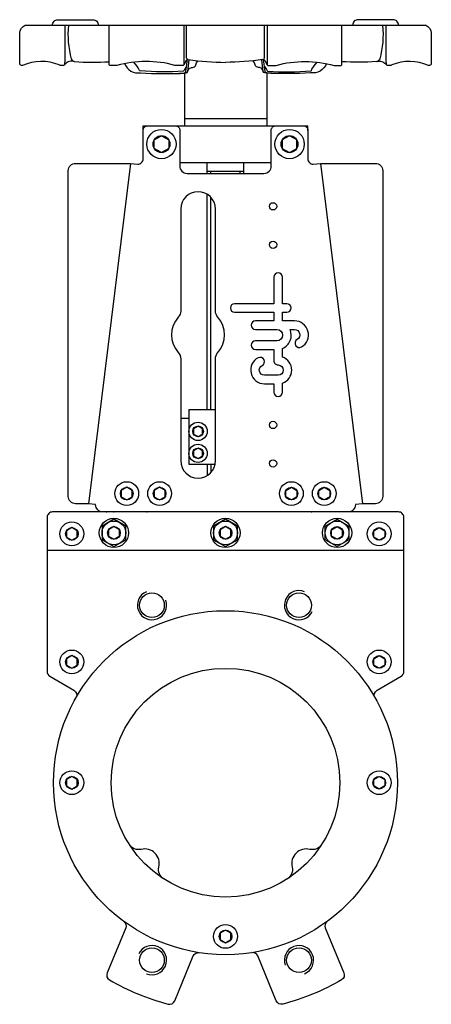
# Model space of a CAD drawing. Extents: x 16 to 241, y 9 to 547.
import ezdxf

# ---------------------------------------------------------------- set-up
doc = ezdxf.new("R2010")
doc.units = 0
doc.header["$LTSCALE"] = 15
doc.header["$MEASUREMENT"] = 0
doc.layers.add('CYL_XDF125', color=7, linetype='CONTINUOUS')

msp = doc.modelspace()

# ---------------------------------------------------------------- linework, layer by layer
at = {"layer": 'CYL_XDF125'}
for p, q in [((106.29, 517.71), (106.29, 488.91)), ((151.29, 517.71), (151.29, 488.91)), ((106.29, 492.91), (151.29, 492.91)), ((83.79, 488.91), (173.79, 488.91)), ((83.79, 486.41), (83.79, 488.91)), ((173.79, 486.41), (173.79, 488.91)), ((76.82, 468.4), (53.82, 282.4)), ((103.79, 468.91), (153.79, 468.91)), ((118.79, 462.91), (118.79, 468.91)), ((138.79, 462.91), (138.79, 468.91)), ((180.76, 468.4), (203.76, 282.4)), ((138.79, 463.91), (118.79, 463.91)), ((120.79, 462.91), (120.79, 463.91)), ((136.79, 462.91), (136.79, 463.91)), ((118.79, 333.91), (118.79, 451.49)), ((120.79, 333.91), (120.79, 449.84)), ((108.79, 333.91), (123.29, 333.91)), ((108.79, 333.91), (108.79, 303.91)), ((108.79, 328.91), (104.29, 328.91)), ((108.79, 303.91), (122.8, 303.91)), ((118.79, 303.91), (118.79, 297.84)), ((120.79, 303.91), (120.79, 299.49)), ((64.82, 268.13), (64.82, 264.7)), ((64.82, 268.13), (64.82, 264.7)), ((192.76, 268.13), (192.76, 264.7)), ((192.76, 268.13), (192.76, 264.7)), ((192.76, 264.7), (192.76, 268.13)), ((192.76, 264.7), (192.76, 268.13)), ((31.29, 256.91), (226.29, 256.91)), ((35.19, 186.66), (41.93, 182.77))]:
    msp.add_line(p, q, dxfattribs=at)
for points in [[(40.97, 543.91), (40.97, 543.91), (40.97, 524.81), (40.76, 522.37, -0.388879), (40.26, 521.91), (38.41, 521.91, -0.304382), (37.94, 522.22, 0.198744), (17.88, 521.95, -0.101677), (17.68, 521.91), (17.29, 521.91, -0.414214), (16.29, 522.91), (16.29, 539.73, -0.276984), (19.29, 543.91), (238.29, 543.91, -0.276984), (241.29, 539.73), (241.29, 522.91, -0.414214), (240.29, 521.91), (239.89, 521.91, -0.101677), (239.69, 521.95, 0.198744), (219.63, 522.22, -0.304382), (219.17, 521.91), (217.31, 521.91, -0.388879), (216.81, 522.37), (216.6, 524.81), (216.6, 543.91)], [(34.23, 543.91, -0.414214), (37.23, 546.91), (56.26, 546.91, -0.414214), (59.26, 543.91)], [(42.98, 543.91, 0.096787), (44.46, 525.52, 0.304013), (46.15, 524.07, -0.00941), (45.51, 524.16)], [(106.01, 543.91), (106.01, 522.41, -0.414214), (105.51, 521.91), (101.24, 521.91, -0.096651), (101.05, 521.95, 0.135327), (69.4, 521.93, -0.097092), (69.21, 521.89), (65.7, 521.89, -0.414214), (65.2, 522.39), (65.2, 543.91)], [(108.39, 525.09, -0.290358), (107.53, 526.02, -0.0766), (107.45, 528.8), (107.45, 543.91)], [(149.18, 525.09, 0.290358), (150.04, 526.02, 0.0766), (150.12, 528.8), (150.12, 543.91)], [(151.56, 543.91), (151.56, 522.41, 0.414214), (152.06, 521.91), (156.33, 521.91, 0.096651), (156.52, 521.95, -0.135327), (188.17, 521.93, 0.097092), (188.36, 521.89), (191.87, 521.89, 0.414214), (192.37, 522.39), (192.37, 543.91)], [(223.34, 543.91, 0.414214), (220.34, 546.91), (201.31, 546.91, 0.414214), (198.31, 543.91)], [(214.6, 543.91, -0.096787), (213.11, 525.52, -0.304013), (211.42, 524.07, 0.00941), (212.07, 524.16)], [(45.51, 524.16, 0.28363), (40.67, 522.12)], [(46.15, 524.07, 0.038553), (65.2, 523.94)], [(73.61, 522.93, 0.356547), (82.32, 517.91, 0.037291), (106.27, 517.82, 0.340917), (107.14, 518.67), (108.04, 525.13)], [(107.53, 521.41, 0.065187), (106.02, 519.03, -0.262185), (105.62, 518.75, -0.035915), (82.22, 518.94, -0.258135), (81.83, 519.23, 0.068298), (80.26, 521.72), (78.6, 523.71)], [(98.46, 517.46, 0.038944), (107.27, 517.82, 0.340917), (108.14, 518.67), (109.01, 524.91)], [(108.39, 525.09, 0.358558), (107.22, 524.6), (105.95, 522.18)], [(108.14, 518.67, -0.279586), (109.78, 520.69, -0.094571), (110.67, 520.83, 0.353247), (112.59, 522.27, -0.098312), (113.62, 524.43)], [(108.32, 525.11, 0.036956), (128.79, 523.6)], [(149.26, 525.11, -0.036956), (128.79, 523.6)], [(149.43, 518.67, 0.279586), (147.79, 520.69, 0.094571), (146.9, 520.83, -0.353247), (144.98, 522.27, 0.098312), (143.96, 524.43)], [(159.11, 517.46, -0.038944), (150.3, 517.82, -0.340917), (149.43, 518.67), (148.57, 524.91)], [(149.18, 525.09, -0.358558), (150.35, 524.6), (151.62, 522.18)], [(183.97, 522.93, -0.356547), (175.25, 517.91, -0.037291), (151.3, 517.82, -0.340917), (150.43, 518.67), (149.54, 525.13)], [(150.05, 521.41, -0.065187), (151.55, 519.03, 0.262185), (151.95, 518.75, 0.035915), (175.36, 518.94, 0.258135), (175.74, 519.23, -0.068298), (177.31, 521.72), (178.97, 523.71)], [(211.42, 524.07, -0.038553), (192.37, 523.94)], [(212.07, 524.16, -0.28363), (216.9, 522.12)], [(210.51, 176.36, -0.412239), (211.62, 180.44), (224.79, 188.05, 0.267949), (226.29, 190.65), (226.29, 274.91, 0.414214), (223.29, 277.91), (34.29, 277.91, 0.414214), (31.29, 274.91), (31.29, 190.65, 0.267949), (32.79, 188.05), (45.96, 180.44, -0.412239), (47.06, 176.36)], [(94.95, 77.37, -0.319559), (92.37, 83.83, 0.561951), (82.7, 93.49, -0.319559), (76.24, 96.07)], [(181.33, 96.07, -0.319559), (174.87, 93.49, 0.561951), (165.21, 83.83, -0.319559), (162.63, 77.37)], [(73.25, 54.08, -0.345713), (74.25, 50.51), (64.08, 25.95, 0.373835), (65.33, 22.22, 0.070014), (97.51, 8.89, 0.373835), (101.03, 10.65), (111.2, 35.2, -0.345713), (114.43, 37.02)], [(184.32, 54.08, 0.345713), (183.33, 50.51), (193.5, 25.95, -0.373835), (192.25, 22.22, -0.070014), (160.06, 8.89, -0.373835), (156.54, 10.65), (146.37, 35.2, 0.345713), (143.14, 37.02)]]:
    msp.add_lwpolyline(points, format="xyb", dxfattribs=at)
for points in [[(199.79, 281.91, -0.414214), (195.79, 277.91), (61.79, 277.91, -0.414214), (57.79, 281.91), (53.82, 282.4), (46.82, 282.4, -0.414214), (42.82, 286.4), (42.82, 464.4, -0.414214), (46.82, 468.4), (76.82, 468.4), (80.79, 467.91, 0.414214), (83.79, 470.91), (83.79, 486.41, -0.414214), (86.29, 488.91), (101.29, 488.91, -0.414214), (103.79, 486.41), (103.79, 466.91, 0.414214), (107.79, 462.91), (149.79, 462.91, 0.414214), (153.79, 466.91), (153.79, 486.41, -0.414214), (156.29, 488.91), (171.29, 488.91, -0.414214), (173.79, 486.41), (173.79, 470.91, 0.414214), (176.79, 467.91), (180.76, 468.4), (210.76, 468.4, -0.414214), (214.76, 464.4), (214.76, 286.4, -0.414214), (210.76, 282.4), (203.76, 282.4)], [(104.29, 387.7, -0.185167), (103, 384.36, 0.383482), (103, 364.97, -0.185167), (104.29, 361.63), (104.29, 305.91, 1), (123.29, 305.91), (123.29, 361.63, -0.185167), (124.57, 364.97, 0.383482), (124.57, 384.36, -0.185167), (123.29, 387.7), (123.29, 443.41, 1), (104.29, 443.41)], [(159.88, 391.71), (159.88, 404), (159.88, 406.16, 1), (155.18, 406.16), (155.18, 404), (155.18, 391.71), (133.78, 391.71, 1), (133.78, 387.01), (155.18, 387.01), (155.18, 382.3), (145.19, 382.3, 1), (145.19, 377.59), (156.91, 377.59, -1), (156.91, 371.37), (145.19, 371.37, 1), (145.19, 366.66), (155.18, 366.66), (155.18, 360.56, 0.414214), (157.53, 358.2, -1), (157.53, 352.61), (150.03, 352.61, -0.794623), (148.8, 357.92, 1), (146.73, 362.14, 0.794623), (150.03, 347.91), (155.18, 347.91), (155.18, 343.36, 1), (159.88, 343.36), (159.88, 348.29, 0.722745), (159.88, 362.53), (159.88, 367.25, 0.419737), (164.08, 377.59), (166.49, 377.59, -0.767176), (167.96, 372.13, 1), (170.31, 368.05, 0.767176), (166.49, 382.3), (159.88, 382.3), (159.88, 387.01), (162.37, 387.01, 1), (162.37, 391.71)]]:
    msp.add_lwpolyline(points, format="xyb", close=True, dxfattribs=at)
for points in [[(97.79, 476.6), (93.79, 474.29), (89.79, 476.6), (89.79, 481.22), (93.79, 483.53), (97.79, 481.22)], [(159.79, 476.6), (163.79, 474.29), (167.79, 476.6), (167.79, 481.22), (163.79, 483.53), (159.79, 481.22)], [(111.29, 320.47), (113.79, 319.03), (116.29, 320.47), (116.29, 323.36), (113.79, 324.8), (111.29, 323.36)], [(111.29, 308.47), (113.79, 307.03), (116.29, 308.47), (116.29, 311.36), (113.79, 312.8), (111.29, 311.36)], [(71.79, 286.18), (74.79, 284.45), (77.79, 286.18), (77.79, 289.65), (74.79, 291.38), (71.79, 289.65)], [(89.79, 286.18), (92.79, 284.45), (95.79, 286.18), (95.79, 289.65), (92.79, 291.38), (89.79, 289.65)], [(167.79, 286.18), (164.79, 284.45), (161.79, 286.18), (161.79, 289.65), (164.79, 291.38), (167.79, 289.65)], [(185.79, 286.18), (182.79, 284.45), (179.79, 286.18), (179.79, 289.65), (182.79, 291.38), (185.79, 289.65)], [(41.79, 264.18), (44.79, 262.45), (47.79, 264.18), (47.79, 267.65), (44.79, 269.38), (41.79, 267.65)], [(74.29, 270.17), (67.79, 273.92), (61.29, 270.17), (61.29, 262.66), (67.79, 258.91), (74.29, 262.66)], [(64.79, 264.68), (67.79, 262.95), (70.79, 264.68), (70.79, 268.15), (67.79, 269.88), (64.79, 268.15)], [(135.29, 270.17), (128.79, 273.92), (122.29, 270.17), (122.29, 262.66), (128.79, 258.91), (135.29, 262.66)], [(125.79, 264.68), (128.79, 262.95), (131.79, 264.68), (131.79, 268.15), (128.79, 269.88), (125.79, 268.15)], [(183.29, 270.17), (189.79, 273.92), (196.29, 270.17), (196.29, 262.66), (189.79, 258.91), (183.29, 262.66)], [(192.79, 264.68), (189.79, 262.95), (186.79, 264.68), (186.79, 268.15), (189.79, 269.88), (192.79, 268.15)], [(215.79, 264.18), (212.79, 262.45), (209.79, 264.18), (209.79, 267.65), (212.79, 269.38), (215.79, 267.65)], [(41.79, 194.18), (44.79, 192.45), (47.79, 194.18), (47.79, 197.65), (44.79, 199.38), (41.79, 197.65)], [(215.79, 194.18), (212.79, 192.45), (209.79, 194.18), (209.79, 197.65), (212.79, 199.38), (215.79, 197.65)], [(41.79, 128.18), (44.79, 126.45), (47.79, 128.18), (47.79, 131.65), (44.79, 133.38), (41.79, 131.65)], [(215.79, 128.18), (212.79, 126.45), (209.79, 128.18), (209.79, 131.65), (212.79, 133.38), (215.79, 131.65)], [(125.79, 44.18), (128.79, 42.45), (131.79, 44.18), (131.79, 47.65), (128.79, 49.38), (125.79, 47.65)]]:
    msp.add_lwpolyline(points, close=True, dxfattribs=at)
for centre, radius in [((93.79, 478.91), 8), ((163.79, 478.91), 8), ((93.79, 478.91), 4.62), ((163.79, 478.91), 4.62), ((154.79, 444.91), 2), ((154.79, 423.91), 2), ((113.79, 321.91), 5), ((113.79, 321.91), 2.89), ((154.79, 325.41), 2), ((113.79, 309.91), 5), ((113.79, 309.91), 2.89), ((154.79, 304.41), 2), ((74.79, 287.91), 6.5), ((74.79, 287.91), 3.46), ((92.79, 287.91), 6.5), ((92.79, 287.91), 3.46), ((164.79, 287.91), 6.5), ((164.79, 287.91), 3.46), ((182.79, 287.91), 6.5), ((182.79, 287.91), 3.46), ((44.79, 265.91), 6.5), ((44.79, 265.91), 3.46), ((67.79, 266.41), 8), ((67.79, 266.41), 6.5), ((67.79, 266.41), 3.46), ((128.79, 266.41), 8), ((128.79, 266.41), 6.5), ((128.79, 266.41), 3.46), ((189.79, 266.41), 8), ((189.79, 266.41), 6.5), ((189.79, 266.41), 3.46), ((212.79, 265.91), 6.5), ((212.79, 265.91), 3.46), ((88.6, 226.92), 6.75), ((168.97, 226.92), 6.75), ((128.79, 129.91), 94), ((44.79, 195.91), 6.5), ((44.79, 195.91), 3.46), ((212.79, 195.91), 6.5), ((212.79, 195.91), 3.46), ((128.79, 129.91), 62.5), ((44.79, 129.91), 6.5), ((212.79, 129.91), 6.5), ((44.79, 129.91), 3.46), ((212.79, 129.91), 3.46), ((128.79, 45.91), 6.5), ((128.79, 45.91), 3.46), ((88.6, 32.91), 6.75), ((168.97, 32.91), 6.75)]:
    msp.add_circle(centre, radius, dxfattribs=at)
for centre, start, end in [((88.6, 226.92), 112.5, 19.634), ((168.97, 226.92), 67.5, 334.634), ((88.6, 32.91), 247.5, 154.634), ((168.97, 32.91), 292.5, 199.634)]:
    msp.add_arc(centre, 8, start, end, dxfattribs=at)
for p in [(63.79, 277.91), (67.79, 277.91), (85.79, 277.91), (175.79, 277.91)]:
    msp.add_point(p, dxfattribs=at)

doc.saveas('drawing.dxf')
